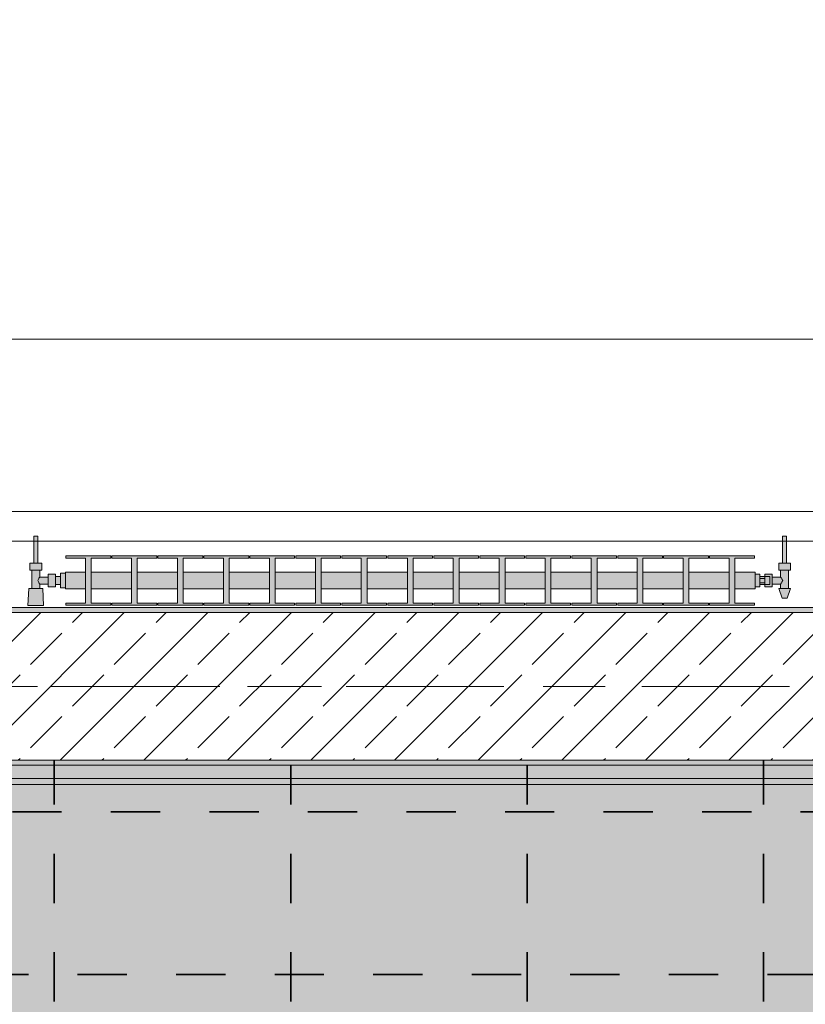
# Model space of a CAD drawing. Header units: metres. Extents: x -3.6 to 84.5, y -11 to 16.8.
# Tile 50 of 256: x 1.7 to 3.3, y 12.5 to 14.5. Entities that reach past the tile are written whole.
import ezdxf

# ---------------------------------------------------------------- set-up
doc = ezdxf.new("R2010")
doc.units = ezdxf.units.M
doc.header["$MEASUREMENT"] = 0
doc.linetypes.add('Achse', pattern=[0.2, 0.1, -0.05, 0, -0.05])
doc.linetypes.add('Strichlinie doppelt', pattern=[0.546806, 0.264583, -0.105833, 0.070556, -0.105833])
for name, color, linetype in [('154 - Bemaßung_ Beschriftung.Ausbau - Deckenspiegel', 7, 'Continuous'), ('451 - Universal.Achsen Raster', 7, 'Continuous'), ('604 - Struktur.Wand Aussen', 7, 'Continuous'), ('608 - Struktur.Träger', 7, 'Continuous'), ('801 - HKLSE.Heizung_ Klima_ Lüftung', 7, 'Continuous'), ('Neubau_651 - Abdeckung.Decke abgehängt_ bekleidet', 7, 'Continuous'), ('Neubau_653 - Abdeckung.TB Verkofferung', 7, 'Continuous')]:
    doc.layers.add(name, color=color, linetype=linetype)
doc.styles.add('ERSTELLTER_STIL_2', font='txt')
doc.dimstyles.new('ERSTELLTER_STIL__2', dxfattribs={"dimtxt": 0.1, "dimasz": 0.0532, "dimexe": 0.18, "dimexo": 0.0625, "dimgap": 0, "dimtad": 1, "dimtih": 1, "dimtoh": 1, "dimzin": 0, "dimdsep": 46, "dimtxsty": 'ERSTELLTER_STIL_2', "dimblk": 'ARROWHEAD_2', "dimblk1": 'ARROWHEAD_2', "dimblk2": 'ARROWHEAD_2', "dimcen": 0.09, "dimse1": 1, "dimse2": 1, "dimclrd": 7, "dimclre": 7, "dimclrt": 7, "dimazin": 0, "dimtfac": 1, "dimtdec": 4, "dimtmove": 0, "dimatfit": 3, "dimfxl": 1, "dimtolj": 1, "dimtzin": 0, "dimarcsym": 0})
pattern_1 = [(45, (0, 0), (-0.01767767, 0.01767767), [0, -0.025])]

# ---------------------------------------------------------------- blocks, each defined once
blk = doc.blocks.new('*D481')
at = {"layer": '154 - Bemaßung_ Beschriftung.Ausbau - Deckenspiegel', "color": 7, "linetype": 'Continuous', "lineweight": 5}
for p, q in [((1.3277, 14.6586), (1.2873, 14.5886)), ((1.3075, 14.5711), (1.3075, 14.6761)), ((1.8077, 14.6586), (1.7673, 14.5886)), ((1.7875, 14.5711), (1.7875, 14.6761)), ((1.3075, 14.6236), (1.7875, 14.6236))]:
    blk.add_line(p, q, dxfattribs=at)
at = {"layer": '154 - Bemaßung_ Beschriftung.Ausbau - Deckenspiegel', "color": 7, "lineweight": 5, "insert": (1.4716, 14.6436), "char_height": 0.1, "attachment_point": 7, "style": 'ERSTELLTER_STIL_2'}
blk.add_mtext('\\A1;{\\pql;\\fArial|b0|i0|c0|p38;48}', dxfattribs=at)
blk = doc.blocks.new('ARROWHEAD_2')
at = {"color": 0, "linetype": 'Continuous', "lineweight": 0}
for p, q in [((-0.378, -0.655), (0.378, 0.655)), ((0, 0), (-1, 0))]:
    blk.add_line(p, q, dxfattribs=at)
blk = doc.blocks.new('*D482')
at = {"layer": '154 - Bemaßung_ Beschriftung.Ausbau - Deckenspiegel', "color": 7, "linetype": 'Continuous', "lineweight": 5}
for p, q in [((1.8077, 14.6586), (1.7673, 14.5886)), ((1.7875, 14.5711), (1.7875, 14.6761)), ((2.2877, 14.6586), (2.2473, 14.5886)), ((2.2675, 14.5711), (2.2675, 14.6761)), ((1.7875, 14.6236), (2.2675, 14.6236))]:
    blk.add_line(p, q, dxfattribs=at)
at = {"layer": '154 - Bemaßung_ Beschriftung.Ausbau - Deckenspiegel', "color": 7, "lineweight": 5, "insert": (1.9516, 14.6436), "char_height": 0.1, "attachment_point": 7, "style": 'ERSTELLTER_STIL_2'}
blk.add_mtext('\\A1;{\\pql;\\fArial|b0|i0|c0|p38;48}', dxfattribs=at)
blk = doc.blocks.new('*D483')
at = {"layer": '154 - Bemaßung_ Beschriftung.Ausbau - Deckenspiegel', "color": 7, "linetype": 'Continuous', "lineweight": 5}
for p, q in [((2.2877, 14.6586), (2.2473, 14.5886)), ((2.2675, 14.5711), (2.2675, 14.6761)), ((2.7677, 14.6586), (2.7273, 14.5886)), ((2.7475, 14.5711), (2.7475, 14.6761)), ((2.2675, 14.6236), (2.7475, 14.6236))]:
    blk.add_line(p, q, dxfattribs=at)
at = {"layer": '154 - Bemaßung_ Beschriftung.Ausbau - Deckenspiegel', "color": 7, "lineweight": 5, "insert": (2.4316, 14.6436), "char_height": 0.1, "attachment_point": 7, "style": 'ERSTELLTER_STIL_2'}
blk.add_mtext('\\A1;{\\pql;\\fArial|b0|i0|c0|p38;48}', dxfattribs=at)
blk = doc.blocks.new('*D484')
at = {"layer": '154 - Bemaßung_ Beschriftung.Ausbau - Deckenspiegel', "color": 7, "linetype": 'Continuous', "lineweight": 5}
for p, q in [((2.7677, 14.6586), (2.7273, 14.5886)), ((2.7475, 14.5711), (2.7475, 14.6761)), ((3.2477, 14.6586), (3.2073, 14.5886)), ((3.2275, 14.5711), (3.2275, 14.6761)), ((2.7475, 14.6236), (3.2275, 14.6236))]:
    blk.add_line(p, q, dxfattribs=at)
at = {"layer": '154 - Bemaßung_ Beschriftung.Ausbau - Deckenspiegel', "color": 7, "lineweight": 5, "insert": (2.9116, 14.6436), "char_height": 0.1, "attachment_point": 7, "style": 'ERSTELLTER_STIL_2'}
blk.add_mtext('\\A1;{\\pql;\\fArial|b0|i0|c0|p38;48}', dxfattribs=at)
blk = doc.blocks.new('*D485')
at = {"layer": '154 - Bemaßung_ Beschriftung.Ausbau - Deckenspiegel', "color": 7, "linetype": 'Continuous', "lineweight": 5}
for p, q in [((3.2477, 14.6586), (3.2073, 14.5886)), ((3.2275, 14.5711), (3.2275, 14.6761)), ((3.7277, 14.6586), (3.6873, 14.5886)), ((3.7075, 14.5711), (3.7075, 14.6761)), ((3.2275, 14.6236), (3.7075, 14.6236))]:
    blk.add_line(p, q, dxfattribs=at)
at = {"layer": '154 - Bemaßung_ Beschriftung.Ausbau - Deckenspiegel', "color": 7, "lineweight": 5, "insert": (3.3916, 14.6436), "char_height": 0.1, "attachment_point": 7, "style": 'ERSTELLTER_STIL_2'}
blk.add_mtext('\\A1;{\\pql;\\fArial|b0|i0|c0|p38;48}', dxfattribs=at)

msp = doc.modelspace()

# ---------------------------------------------------------------- hatches: boundary and pattern name
at = {"layer": '608 - Struktur.Träger', "linetype": 'Continuous', "lineweight": 0, "true_color": 0x000000}
h = msp.add_hatch(dxfattribs=at)
h.set_pattern_fill('Beton__Stahlbeton_0001', color=18, style=0, pattern_type=2)
h.set_pattern_definition([(45, (0, 0), (-0.0848528, 0.0848528), []), (45, (-0.04243, 0.04243), (-0.0848528, 0.0848528), [0.09, -0.03])])
h.paths.add_polyline_path([(0.38, 13), (0.69, 13), (3.97, 13), (4.29, 13), (7.57, 13), (7.89, 13), (11.17, 13), (11.48, 13), (11.48, 13.3), (11.17, 13.3), (7.89, 13.3), (7.57, 13.3), (4.29, 13.3), (3.97, 13.3), (0.69, 13.3), (0.38, 13.3)])
h = msp.add_hatch(dxfattribs=at)
h.set_pattern_fill('Gips_0001', color=18, style=0, pattern_type=2)
h.set_pattern_definition(pattern_1)
h.paths.add_polyline_path([(0.69, 13.31), (0.69, 13.3), (3.97, 13.3), (3.97, 13.31)])
h = msp.add_hatch(dxfattribs=at)
h.set_pattern_fill('Gips_0001', color=18, style=0, pattern_type=2)
h.set_pattern_definition(pattern_1)
h.paths.add_polyline_path([(0.69, 13), (0.69, 12.99), (3.97, 12.99), (3.97, 13)])
at = {"layer": '801 - HKLSE.Heizung_ Klima_ Lüftung', "linetype": 'Continuous', "lineweight": 0, "true_color": 0x3a3a3a}
for points in [[(1.81, 13.3503), (1.81, 13.3797), (1.8, 13.3797), (1.8, 13.373), (1.79, 13.373), (1.79, 13.378), (1.775, 13.378), (1.775, 13.372), (1.758, 13.372), (1.758, 13.386), (1.762, 13.386), (1.762, 13.4), (1.754, 13.4), (1.754, 13.455), (1.746, 13.455), (1.746, 13.4), (1.738, 13.4), (1.738, 13.386), (1.742, 13.386), (1.742, 13.349), (1.736, 13.349), (1.734, 13.314), (1.766, 13.314), (1.764, 13.349), (1.758, 13.349), (1.758, 13.358), (1.775, 13.358), (1.775, 13.352), (1.79, 13.352), (1.79, 13.357), (1.8, 13.357), (1.8, 13.3503)], [(3.21, 13.352), (3.22, 13.352), (3.22, 13.357), (3.23, 13.357), (3.23, 13.352), (3.245, 13.352), (3.245, 13.358), (3.262, 13.358), (3.262, 13.349), (3.258, 13.349), (3.265, 13.329), (3.275, 13.329), (3.282, 13.349), (3.278, 13.349), (3.278, 13.386), (3.282, 13.386), (3.282, 13.4), (3.274, 13.4), (3.274, 13.455), (3.266, 13.455), (3.266, 13.4), (3.258, 13.4), (3.258, 13.386), (3.262, 13.386), (3.262, 13.372), (3.245, 13.372), (3.245, 13.378), (3.23, 13.378), (3.23, 13.373), (3.22, 13.373), (3.22, 13.378), (3.21, 13.378)], [(1.81, 13.3817), (1.81, 13.3483), (1.8508, 13.3483), (1.8508, 13.3192), (1.8112, 13.3192), (1.8112, 13.315), (1.9022, 13.315), (1.9022, 13.3192), (1.8625, 13.3192), (1.8625, 13.3483), (1.9442, 13.3483), (1.9442, 13.3192), (1.9045, 13.3192), (1.9045, 13.315), (1.9955, 13.315), (1.9955, 13.3192), (1.9558, 13.3192), (1.9558, 13.3483), (2.0375, 13.3483), (2.0375, 13.3192), (1.9978, 13.3192), (1.9978, 13.315), (2.0888, 13.315), (2.0888, 13.3192), (2.0492, 13.3192), (2.0492, 13.3483), (2.1308, 13.3483), (2.1308, 13.3192), (2.0912, 13.3192), (2.0912, 13.315), (2.1822, 13.315), (2.1822, 13.3192), (2.1425, 13.3192), (2.1425, 13.3483), (2.2242, 13.3483), (2.2242, 13.3192), (2.1845, 13.3192), (2.1845, 13.315), (2.2755, 13.315), (2.2755, 13.3192), (2.2358, 13.3192), (2.2358, 13.3483), (2.3175, 13.3483), (2.3175, 13.3192), (2.2778, 13.3192), (2.2778, 13.315), (2.3688, 13.315), (2.3688, 13.3192), (2.3292, 13.3192), (2.3292, 13.3483), (2.4108, 13.3483), (2.4108, 13.3192), (2.3712, 13.3192), (2.3712, 13.315), (2.4622, 13.315), (2.4622, 13.3192), (2.4225, 13.3192), (2.4225, 13.3483), (2.5042, 13.3483), (2.5042, 13.3192), (2.4645, 13.3192), (2.4645, 13.315), (2.5555, 13.315), (2.5555, 13.3192), (2.5158, 13.3192), (2.5158, 13.3483), (2.5975, 13.3483), (2.5975, 13.3192), (2.5578, 13.3192), (2.5578, 13.315), (2.6488, 13.315), (2.6488, 13.3192), (2.6092, 13.3192), (2.6092, 13.3483), (2.6908, 13.3483), (2.6908, 13.3192), (2.6512, 13.3192), (2.6512, 13.315), (2.7422, 13.315), (2.7422, 13.3192), (2.7025, 13.3192), (2.7025, 13.3483), (2.7842, 13.3483), (2.7842, 13.3192), (2.7445, 13.3192), (2.7445, 13.315), (2.8355, 13.315), (2.8355, 13.3192), (2.7958, 13.3192), (2.7958, 13.3483), (2.8775, 13.3483), (2.8775, 13.3192), (2.8378, 13.3192), (2.8378, 13.315), (2.9288, 13.315), (2.9288, 13.3192), (2.8892, 13.3192), (2.8892, 13.3483), (2.9708, 13.3483), (2.9708, 13.3192), (2.9312, 13.3192), (2.9312, 13.315), (3.0222, 13.315), (3.0222, 13.3192), (2.9825, 13.3192), (2.9825, 13.3483), (3.0642, 13.3483), (3.0642, 13.3192), (3.0245, 13.3192), (3.0245, 13.315), (3.1155, 13.315), (3.1155, 13.3192), (3.0758, 13.3192), (3.0758, 13.3483), (3.1575, 13.3483), (3.1575, 13.3192), (3.1178, 13.3192), (3.1178, 13.315), (3.2088, 13.315), (3.2088, 13.3192), (3.1692, 13.3192), (3.1692, 13.3483), (3.21, 13.3483), (3.21, 13.3817), (3.1692, 13.3817), (3.1692, 13.4108), (3.2088, 13.4108), (3.2088, 13.415), (3.1178, 13.415), (3.1178, 13.4108), (3.1575, 13.4108), (3.1575, 13.3817), (3.0758, 13.3817), (3.0758, 13.4108), (3.1155, 13.4108), (3.1155, 13.415), (3.0245, 13.415), (3.0245, 13.4108), (3.0642, 13.4108), (3.0642, 13.3817), (2.9825, 13.3817), (2.9825, 13.4108), (3.0222, 13.4108), (3.0222, 13.415), (2.9312, 13.415), (2.9312, 13.4108), (2.9708, 13.4108), (2.9708, 13.3817), (2.8892, 13.3817), (2.8892, 13.4108), (2.9288, 13.4108), (2.9288, 13.415), (2.8378, 13.415), (2.8378, 13.4108), (2.8775, 13.4108), (2.8775, 13.3817), (2.7958, 13.3817), (2.7958, 13.4108), (2.8355, 13.4108), (2.8355, 13.415), (2.7445, 13.415), (2.7445, 13.4108), (2.7842, 13.4108), (2.7842, 13.3817), (2.7025, 13.3817), (2.7025, 13.4108), (2.7422, 13.4108), (2.7422, 13.415), (2.6512, 13.415), (2.6512, 13.4108), (2.6908, 13.4108), (2.6908, 13.3817), (2.6092, 13.3817), (2.6092, 13.4108), (2.6488, 13.4108), (2.6488, 13.415), (2.5578, 13.415), (2.5578, 13.4108), (2.5975, 13.4108), (2.5975, 13.3817), (2.5158, 13.3817), (2.5158, 13.4108), (2.5555, 13.4108), (2.5555, 13.415), (2.4645, 13.415), (2.4645, 13.4108), (2.5042, 13.4108), (2.5042, 13.3817), (2.4225, 13.3817), (2.4225, 13.4108), (2.4622, 13.4108), (2.4622, 13.415), (2.3712, 13.415), (2.3712, 13.4108), (2.4108, 13.4108), (2.4108, 13.3817), (2.3292, 13.3817), (2.3292, 13.4108), (2.3688, 13.4108), (2.3688, 13.415), (2.2778, 13.415), (2.2778, 13.4108), (2.3175, 13.4108), (2.3175, 13.3817), (2.2358, 13.3817), (2.2358, 13.4108), (2.2755, 13.4108), (2.2755, 13.415), (2.1845, 13.415), (2.1845, 13.4108), (2.2242, 13.4108), (2.2242, 13.3817), (2.1425, 13.3817), (2.1425, 13.4108), (2.1822, 13.4108), (2.1822, 13.415), (2.0912, 13.415), (2.0912, 13.4108), (2.1308, 13.4108), (2.1308, 13.3817), (2.0492, 13.3817), (2.0492, 13.4108), (2.0888, 13.4108), (2.0888, 13.415), (1.9978, 13.415), (1.9978, 13.4108), (2.0375, 13.4108), (2.0375, 13.3817), (1.9558, 13.3817), (1.9558, 13.4108), (1.9955, 13.4108), (1.9955, 13.415), (1.9045, 13.415), (1.9045, 13.4108), (1.9442, 13.4108), (1.9442, 13.3817), (1.8625, 13.3817), (1.8625, 13.4108), (1.9022, 13.4108), (1.9022, 13.415), (1.8112, 13.415), (1.8112, 13.4108), (1.8508, 13.4108), (1.8508, 13.3817)]]:
    msp.add_hatch(color=250, dxfattribs=at).paths.add_polyline_path(points)
at = {"layer": 'Neubau_651 - Abdeckung.Decke abgehängt_ bekleidet', "linetype": 'Continuous', "lineweight": 13, "true_color": 0xffbfbf}
h = msp.add_hatch(dxfattribs=at)
h.set_pattern_fill('sechseckig_0001', color=254, style=0, pattern_type=2)
h.set_pattern_definition([(90, (0, 0), (-0.1299038, 0), [0.075, -0.15]), (90, (-0.06495, 0.1125), (-0.1299038, 0), [0.075, -0.15]), (150, (5e-18, 0.075), (0.0649519, 0.1125), [0.075, -0.15]), (150, (-0.1299, 0.075), (0.0649519, 0.1125), [0.075, -0.15]), (210, (0, 0), (-0.0649519, 0.1125), [0.075, -0.15]), (210, (-0.1299, 8e-18), (-0.0649519, 0.1125), [0.075, -0.15])])
h.paths.add_polyline_path([(0.7025, 12.69), (0.235, 12.69), (0.235, 8.51), (7.66, 8.51), (7.66, 12.99), (0.7025, 12.99)])
h.paths.add_polyline_path([(0.7475, 9.15), (0.7475, 12.45), (7.1475, 12.45), (7.1475, 9.15)], flags=0)
at = {"layer": 'Neubau_653 - Abdeckung.TB Verkofferung', "linetype": 'Continuous', "lineweight": 0, "true_color": 0x000000}
h = msp.add_hatch(dxfattribs=at)
h.set_pattern_fill('Gips_0001', color=18, style=0, pattern_type=2)
h.set_pattern_definition(pattern_1)
h.paths.add_polyline_path([(0.7025, 12.9505), (7.55, 12.9505), (7.55, 12.963), (0.7025, 12.963)])

# ---------------------------------------------------------------- linework, layer by layer
at = {"layer": '451 - Universal.Achsen Raster', "color": 160, "linetype": 'Strichlinie doppelt', "lineweight": 9, "true_color": 0x3232ff}
msp.add_line((64.935, 13.15), (-3.175, 13.15), dxfattribs=at)
at = {"layer": '604 - Struktur.Wand Aussen', "color": 7, "linetype": 'Continuous', "lineweight": 13}
for p, q in [((3.52, 13.855), (1.12, 13.855)), ((1.12, 13.445), (3.52, 13.445))]:
    msp.add_line(p, q, dxfattribs=at)
at = {"layer": '608 - Struktur.Träger', "color": 7, "linetype": 'Continuous', "lineweight": 13}
for p, q in [((0.38, 13.31), (11.48, 13.31)), ((3.97, 13.3), (0.69, 13.3)), ((0.38, 12.99), (11.48, 12.99))]:
    msp.add_line(p, q, dxfattribs=at)
at = {"layer": '608 - Struktur.Träger', "color": 7, "linetype": 'Continuous', "lineweight": 5}
for p, q in [((3.97, 13.31), (0.69, 13.31)), ((3.97, 12.99), (0.69, 12.99))]:
    msp.add_line(p, q, dxfattribs=at)
at = {"layer": '608 - Struktur.Träger', "color": 7, "linetype": 'Achse', "lineweight": 9}
msp.add_line((0.38, 13.15), (11.48, 13.15), dxfattribs=at)
at = {"layer": '608 - Struktur.Träger', "color": 7, "linetype": 'Continuous', "lineweight": 13, "flags": 128}
msp.add_lwpolyline([(11.48, 13), (11.17, 13), (7.89, 13), (7.57, 13), (4.29, 13), (3.97, 13), (0.69, 13), (0.38, 13)], dxfattribs=at)
at = {"layer": '801 - HKLSE.Heizung_ Klima_ Lüftung', "color": 7, "linetype": 'Continuous', "lineweight": 5, "true_color": 0xebebeb}
for p, q in [((1.7472, 13.455), (1.746, 13.455)), ((1.746, 13.455), (1.746, 13.4)), ((1.75, 13.455), (1.7472, 13.455)), ((1.7528, 13.455), (1.75, 13.455)), ((1.754, 13.455), (1.7528, 13.455)), ((1.754, 13.455), (1.754, 13.4)), ((3.266, 13.455), (3.2672, 13.455)), ((3.266, 13.455), (3.266, 13.4)), ((3.2672, 13.455), (3.27, 13.455)), ((3.27, 13.455), (3.2728, 13.455)), ((3.2728, 13.455), (3.274, 13.455)), ((3.274, 13.455), (3.274, 13.4)), ((1.744, 13.4), (1.738, 13.4)), ((1.738, 13.4), (1.738, 13.386)), ((1.756, 13.4), (1.744, 13.4)), ((1.7472, 13.4), (1.746, 13.4)), ((1.75, 13.4), (1.7472, 13.4)), ((1.7528, 13.4), (1.75, 13.4)), ((1.754, 13.4), (1.7528, 13.4)), ((1.762, 13.4), (1.756, 13.4)), ((1.762, 13.4), (1.762, 13.386)), ((1.8112, 13.415), (1.8112, 13.4108)), ((1.9022, 13.415), (1.8112, 13.415)), ((1.8112, 13.415), (1.8112, 13.4108)), ((1.8112, 13.4108), (1.8508, 13.4108)), ((1.8508, 13.4108), (1.8508, 13.3192)), ((1.8625, 13.3192), (1.8625, 13.4108)), ((1.8625, 13.4108), (1.9022, 13.4108)), ((1.9022, 13.4108), (1.9022, 13.415)), ((1.9045, 13.415), (1.9045, 13.4108)), ((1.9955, 13.415), (1.9045, 13.415)), ((1.9045, 13.415), (1.9045, 13.4108)), ((1.9045, 13.4108), (1.9442, 13.4108)), ((1.9442, 13.4108), (1.9442, 13.3192)), ((1.9558, 13.3192), (1.9558, 13.4108)), ((1.9558, 13.4108), (1.9955, 13.4108)), ((1.9955, 13.4108), (1.9955, 13.415)), ((1.9955, 13.4108), (1.9955, 13.415)), ((2.0888, 13.415), (1.9978, 13.415)), ((1.9978, 13.415), (1.9978, 13.4108)), ((1.9978, 13.4108), (2.0375, 13.4108)), ((2.0375, 13.4108), (2.0375, 13.3192)), ((2.0492, 13.3192), (2.0492, 13.4108)), ((2.0492, 13.4108), (2.0888, 13.4108)), ((2.0888, 13.4108), (2.0888, 13.415)), ((2.0888, 13.4108), (2.0888, 13.415)), ((2.1822, 13.415), (2.0912, 13.415)), ((2.0912, 13.415), (2.0912, 13.4108)), ((2.0912, 13.4108), (2.1308, 13.4108)), ((2.1308, 13.4108), (2.1308, 13.3192)), ((2.1425, 13.3192), (2.1425, 13.4108)), ((2.1425, 13.4108), (2.1822, 13.4108)), ((2.1822, 13.4108), (2.1822, 13.415)), ((2.1845, 13.415), (2.1845, 13.4108)), ((2.2755, 13.415), (2.1845, 13.415)), ((2.1845, 13.415), (2.1845, 13.4108)), ((2.1845, 13.4108), (2.2242, 13.4108)), ((2.2242, 13.4108), (2.2242, 13.3192)), ((2.2358, 13.3192), (2.2358, 13.4108)), ((2.2358, 13.4108), (2.2755, 13.4108)), ((2.2755, 13.4108), (2.2755, 13.415)), ((2.2755, 13.4108), (2.2755, 13.415)), ((2.3688, 13.415), (2.2778, 13.415)), ((2.2778, 13.415), (2.2778, 13.4108)), ((2.2778, 13.4108), (2.3175, 13.4108)), ((2.3175, 13.4108), (2.3175, 13.3192)), ((2.3292, 13.3192), (2.3292, 13.4108)), ((2.3292, 13.4108), (2.3688, 13.4108)), ((2.3688, 13.4108), (2.3688, 13.415)), ((2.3712, 13.415), (2.3712, 13.4108)), ((2.4622, 13.415), (2.3712, 13.415)), ((2.3712, 13.415), (2.3712, 13.4108)), ((2.3712, 13.4108), (2.4108, 13.4108)), ((2.4108, 13.4108), (2.4108, 13.3192)), ((2.4225, 13.3192), (2.4225, 13.4108)), ((2.4225, 13.4108), (2.4622, 13.4108)), ((2.4622, 13.4108), (2.4622, 13.415)), ((2.5555, 13.415), (2.4645, 13.415)), ((2.4645, 13.415), (2.4645, 13.4108)), ((2.4645, 13.4108), (2.5042, 13.4108)), ((2.5042, 13.4108), (2.5042, 13.3192)), ((2.5158, 13.3192), (2.5158, 13.4108)), ((2.5158, 13.4108), (2.5555, 13.4108)), ((2.5555, 13.4108), (2.5555, 13.415)), ((2.5555, 13.4108), (2.5555, 13.415)), ((2.6488, 13.415), (2.5578, 13.415)), ((2.5578, 13.415), (2.5578, 13.4108)), ((2.5578, 13.4108), (2.5975, 13.4108)), ((2.5975, 13.4108), (2.5975, 13.3192)), ((2.6092, 13.3192), (2.6092, 13.4108)), ((2.6092, 13.4108), (2.6488, 13.4108)), ((2.6488, 13.4108), (2.6488, 13.415)), ((2.6488, 13.4108), (2.6488, 13.415)), ((2.6512, 13.415), (2.6512, 13.4108)), ((2.7422, 13.415), (2.6512, 13.415)), ((2.6512, 13.415), (2.6512, 13.4108)), ((2.6512, 13.4108), (2.6908, 13.4108)), ((2.6908, 13.4108), (2.6908, 13.3192)), ((2.7025, 13.3192), (2.7025, 13.4108)), ((2.7025, 13.4108), (2.7422, 13.4108)), ((2.7422, 13.4108), (2.7422, 13.415)), ((2.8355, 13.415), (2.7445, 13.415)), ((2.7445, 13.415), (2.7445, 13.4108)), ((2.7445, 13.4108), (2.7842, 13.4108)), ((2.7842, 13.4108), (2.7842, 13.3192)), ((2.7958, 13.3192), (2.7958, 13.4108)), ((2.7958, 13.4108), (2.8355, 13.4108)), ((2.8355, 13.4108), (2.8355, 13.415)), ((2.9288, 13.415), (2.8378, 13.415)), ((2.8378, 13.415), (2.8378, 13.4108)), ((2.8378, 13.4108), (2.8775, 13.4108)), ((2.8775, 13.4108), (2.8775, 13.3192)), ((2.8892, 13.3192), (2.8892, 13.4108)), ((2.8892, 13.4108), (2.9288, 13.4108)), ((2.9288, 13.4108), (2.9288, 13.415)), ((2.9288, 13.4108), (2.9288, 13.415)), ((2.9312, 13.415), (2.9312, 13.4108)), ((3.0222, 13.415), (2.9312, 13.415)), ((2.9312, 13.415), (2.9312, 13.4108)), ((2.9312, 13.4108), (2.9708, 13.4108)), ((2.9708, 13.4108), (2.9708, 13.3192)), ((2.9825, 13.3192), (2.9825, 13.4108)), ((2.9825, 13.4108), (3.0222, 13.4108)), ((3.0222, 13.4108), (3.0222, 13.415)), ((3.0245, 13.415), (3.0245, 13.4108)), ((3.1155, 13.415), (3.0245, 13.415)), ((3.0245, 13.415), (3.0245, 13.4108)), ((3.0245, 13.4108), (3.0642, 13.4108)), ((3.0642, 13.4108), (3.0642, 13.3192)), ((3.0758, 13.3192), (3.0758, 13.4108)), ((3.0758, 13.4108), (3.1155, 13.4108)), ((3.1155, 13.4108), (3.1155, 13.415)), ((3.1155, 13.4108), (3.1155, 13.415)), ((3.1178, 13.415), (3.1178, 13.4108)), ((3.2088, 13.415), (3.1178, 13.415)), ((3.1178, 13.415), (3.1178, 13.4108)), ((3.1178, 13.4108), (3.1575, 13.4108)), ((3.1575, 13.4108), (3.1575, 13.3192)), ((3.1692, 13.3192), (3.1692, 13.4108)), ((3.1692, 13.4108), (3.2088, 13.4108)), ((3.2088, 13.4108), (3.2088, 13.415)), ((3.258, 13.4), (3.264, 13.4)), ((3.258, 13.4), (3.258, 13.386)), ((3.264, 13.4), (3.276, 13.4)), ((3.266, 13.4), (3.2672, 13.4)), ((3.2672, 13.4), (3.27, 13.4)), ((3.27, 13.4), (3.2728, 13.4)), ((3.2728, 13.4), (3.274, 13.4)), ((3.276, 13.4), (3.282, 13.4)), ((3.282, 13.4), (3.282, 13.386)), ((1.744, 13.386), (1.738, 13.386)), ((1.742, 13.386), (1.742, 13.349)), ((1.756, 13.386), (1.744, 13.386)), ((1.762, 13.386), (1.756, 13.386)), ((1.758, 13.386), (1.758, 13.372)), ((1.775, 13.378), (1.775, 13.3715)), ((1.775, 13.378), (1.79, 13.378)), ((1.79, 13.378), (1.79, 13.3715)), ((1.8, 13.3797), (1.8, 13.365)), ((1.8, 13.3797), (1.81, 13.3797)), ((1.8, 13.3797), (1.8, 13.365)), ((1.8, 13.3797), (1.81, 13.3797)), ((1.81, 13.3817), (1.81, 13.3768)), ((1.81, 13.3817), (1.8508, 13.3817)), ((1.8625, 13.3817), (1.9442, 13.3817)), ((1.9558, 13.3817), (2.0375, 13.3817)), ((2.0492, 13.3817), (2.1308, 13.3817)), ((2.1425, 13.3817), (2.2242, 13.3817)), ((2.2358, 13.3817), (2.3175, 13.3817)), ((2.3292, 13.3817), (2.4108, 13.3817)), ((2.4225, 13.3817), (2.5042, 13.3817)), ((2.5158, 13.3817), (2.5975, 13.3817)), ((2.6092, 13.3817), (2.6908, 13.3817)), ((2.7025, 13.3817), (2.7842, 13.3817)), ((2.7958, 13.3817), (2.8775, 13.3817)), ((2.8892, 13.3817), (2.9708, 13.3817)), ((2.9825, 13.3817), (3.0642, 13.3817)), ((3.0758, 13.3817), (3.1575, 13.3817)), ((3.1692, 13.3817), (3.21, 13.3817)), ((3.21, 13.3817), (3.21, 13.3768)), ((3.21, 13.378), (3.22, 13.378)), ((3.22, 13.378), (3.22, 13.365)), ((3.23, 13.373), (3.23, 13.378)), ((3.23, 13.378), (3.23, 13.3715)), ((3.245, 13.378), (3.23, 13.378)), ((3.245, 13.378), (3.245, 13.3715)), ((3.258, 13.386), (3.264, 13.386)), ((3.262, 13.386), (3.262, 13.372)), ((3.264, 13.386), (3.276, 13.386)), ((3.276, 13.386), (3.282, 13.386)), ((3.278, 13.386), (3.278, 13.349)), ((1.7553, 13.3679), (1.7539, 13.365)), ((1.7539, 13.365), (1.7553, 13.3621)), ((1.7563, 13.3699), (1.7558, 13.3689)), ((1.7558, 13.3611), (1.7563, 13.3601)), ((1.758, 13.372), (1.7563, 13.3699)), ((1.7563, 13.3601), (1.758, 13.358)), ((1.758, 13.372), (1.775, 13.372)), ((1.758, 13.358), (1.758, 13.349)), ((1.758, 13.358), (1.775, 13.358)), ((1.775, 13.3715), (1.775, 13.3585)), ((1.775, 13.3585), (1.775, 13.352)), ((1.79, 13.373), (1.8, 13.373)), ((1.79, 13.3715), (1.79, 13.3585)), ((1.79, 13.3585), (1.79, 13.352)), ((1.8, 13.373), (1.8, 13.3707)), ((1.8, 13.3707), (1.8, 13.365)), ((1.8, 13.365), (1.8, 13.3503)), ((1.8, 13.365), (1.8, 13.3503)), ((1.8, 13.365), (1.8, 13.3593)), ((1.8, 13.3593), (1.8, 13.357)), ((1.81, 13.3768), (1.81, 13.365)), ((1.81, 13.365), (1.81, 13.3532)), ((3.21, 13.3768), (3.21, 13.365)), ((3.21, 13.365), (3.21, 13.3532)), ((3.23, 13.373), (3.22, 13.373)), ((3.22, 13.3693), (3.23, 13.3693)), ((3.22, 13.365), (3.22, 13.352)), ((3.22, 13.3607), (3.23, 13.3607)), ((3.23, 13.373), (3.23, 13.3707)), ((3.23, 13.373), (3.24, 13.373)), ((3.23, 13.373), (3.23, 13.3707)), ((3.23, 13.3715), (3.23, 13.3693)), ((3.23, 13.3707), (3.23, 13.365)), ((3.23, 13.3707), (3.23, 13.3693)), ((3.23, 13.3693), (3.23, 13.365)), ((3.23, 13.365), (3.23, 13.3607)), ((3.23, 13.365), (3.23, 13.3593)), ((3.23, 13.3607), (3.23, 13.3585)), ((3.23, 13.3607), (3.23, 13.3593)), ((3.23, 13.3593), (3.23, 13.357)), ((3.23, 13.3593), (3.23, 13.357)), ((3.23, 13.3585), (3.23, 13.352)), ((3.24, 13.373), (3.24, 13.3707)), ((3.24, 13.3707), (3.24, 13.365)), ((3.24, 13.365), (3.24, 13.3593)), ((3.24, 13.3593), (3.24, 13.357)), ((3.262, 13.372), (3.245, 13.372)), ((3.245, 13.3715), (3.245, 13.3585)), ((3.245, 13.3585), (3.245, 13.352)), ((3.262, 13.358), (3.245, 13.358)), ((3.262, 13.372), (3.2637, 13.3699)), ((3.2637, 13.3601), (3.262, 13.358)), ((3.262, 13.358), (3.262, 13.349)), ((3.2637, 13.3699), (3.2642, 13.3689)), ((3.2642, 13.3611), (3.2637, 13.3601)), ((3.2647, 13.3679), (3.2661, 13.365)), ((3.2661, 13.365), (3.2647, 13.3621)), ((1.736, 13.349), (1.734, 13.314)), ((1.7401, 13.349), (1.736, 13.349)), ((1.75, 13.349), (1.7401, 13.349)), ((1.7599, 13.349), (1.75, 13.349)), ((1.764, 13.349), (1.7599, 13.349)), ((1.764, 13.349), (1.766, 13.314)), ((1.775, 13.352), (1.79, 13.352)), ((1.79, 13.357), (1.8, 13.357)), ((1.8, 13.3503), (1.81, 13.3503)), ((1.8, 13.3503), (1.81, 13.3503)), ((1.8, 13.3503), (1.81, 13.3503)), ((1.8, 13.3503), (1.81, 13.3503)), ((1.81, 13.3532), (1.81, 13.3483)), ((1.81, 13.3483), (1.8508, 13.3483)), ((1.8625, 13.3483), (1.9442, 13.3483)), ((1.9558, 13.3483), (2.0375, 13.3483)), ((2.0492, 13.3483), (2.1308, 13.3483)), ((2.1425, 13.3483), (2.2242, 13.3483)), ((2.2358, 13.3483), (2.3175, 13.3483)), ((2.3292, 13.3483), (2.4108, 13.3483)), ((2.4225, 13.3483), (2.5042, 13.3483)), ((2.5158, 13.3483), (2.5975, 13.3483)), ((2.6092, 13.3483), (2.6908, 13.3483)), ((2.7025, 13.3483), (2.7842, 13.3483)), ((2.7958, 13.3483), (2.8775, 13.3483)), ((2.8892, 13.3483), (2.9708, 13.3483)), ((2.9825, 13.3483), (3.0642, 13.3483)), ((3.0758, 13.3483), (3.1575, 13.3483)), ((3.1692, 13.3483), (3.21, 13.3483)), ((3.21, 13.3532), (3.21, 13.3483)), ((3.21, 13.352), (3.22, 13.352)), ((3.21, 13.352), (3.22, 13.352)), ((3.21, 13.352), (3.22, 13.352)), ((3.21, 13.352), (3.22, 13.352)), ((3.23, 13.357), (3.22, 13.357)), ((3.23, 13.357), (3.24, 13.357)), ((3.23, 13.352), (3.23, 13.357)), ((3.245, 13.352), (3.23, 13.352)), ((3.258, 13.349), (3.2615, 13.349)), ((3.258, 13.349), (3.265, 13.329)), ((3.2615, 13.349), (3.27, 13.349)), ((3.27, 13.349), (3.2785, 13.349)), ((3.282, 13.349), (3.275, 13.329)), ((3.2785, 13.349), (3.282, 13.349)), ((1.8112, 13.3192), (1.8112, 13.315)), ((1.8508, 13.3192), (1.8112, 13.3192)), ((1.8112, 13.3192), (1.8112, 13.315)), ((1.9022, 13.3192), (1.8625, 13.3192)), ((1.9022, 13.315), (1.9022, 13.3192)), ((1.9045, 13.3192), (1.9045, 13.315)), ((1.9442, 13.3192), (1.9045, 13.3192)), ((1.9045, 13.3192), (1.9045, 13.315)), ((1.9955, 13.3192), (1.9558, 13.3192)), ((1.9955, 13.315), (1.9955, 13.3192)), ((1.9955, 13.315), (1.9955, 13.3192)), ((2.0375, 13.3192), (1.9978, 13.3192)), ((1.9978, 13.3192), (1.9978, 13.315)), ((2.0888, 13.3192), (2.0492, 13.3192)), ((2.0888, 13.315), (2.0888, 13.3192)), ((2.0888, 13.315), (2.0888, 13.3192)), ((2.1308, 13.3192), (2.0912, 13.3192)), ((2.0912, 13.3192), (2.0912, 13.315)), ((2.1822, 13.3192), (2.1425, 13.3192)), ((2.1822, 13.315), (2.1822, 13.3192)), ((2.1845, 13.3192), (2.1845, 13.315)), ((2.2242, 13.3192), (2.1845, 13.3192)), ((2.1845, 13.3192), (2.1845, 13.315)), ((2.2755, 13.3192), (2.2358, 13.3192)), ((2.2755, 13.315), (2.2755, 13.3192)), ((2.2755, 13.315), (2.2755, 13.3192)), ((2.3175, 13.3192), (2.2778, 13.3192)), ((2.2778, 13.3192), (2.2778, 13.315)), ((2.3688, 13.3192), (2.3292, 13.3192)), ((2.3688, 13.315), (2.3688, 13.3192)), ((2.3712, 13.3192), (2.3712, 13.315)), ((2.4108, 13.3192), (2.3712, 13.3192)), ((2.3712, 13.3192), (2.3712, 13.315)), ((2.4622, 13.3192), (2.4225, 13.3192)), ((2.4622, 13.315), (2.4622, 13.3192)), ((2.5042, 13.3192), (2.4645, 13.3192)), ((2.4645, 13.3192), (2.4645, 13.315)), ((2.5555, 13.3192), (2.5158, 13.3192)), ((2.5555, 13.315), (2.5555, 13.3192)), ((2.5555, 13.315), (2.5555, 13.3192)), ((2.5975, 13.3192), (2.5578, 13.3192)), ((2.5578, 13.3192), (2.5578, 13.315)), ((2.6488, 13.3192), (2.6092, 13.3192)), ((2.6488, 13.315), (2.6488, 13.3192)), ((2.6488, 13.315), (2.6488, 13.3192)), ((2.6512, 13.3192), (2.6512, 13.315)), ((2.6908, 13.3192), (2.6512, 13.3192)), ((2.6512, 13.3192), (2.6512, 13.315)), ((2.7422, 13.3192), (2.7025, 13.3192)), ((2.7422, 13.315), (2.7422, 13.3192)), ((2.7842, 13.3192), (2.7445, 13.3192)), ((2.7445, 13.3192), (2.7445, 13.315)), ((2.8355, 13.3192), (2.7958, 13.3192)), ((2.8355, 13.315), (2.8355, 13.3192)), ((2.8775, 13.3192), (2.8378, 13.3192)), ((2.8378, 13.3192), (2.8378, 13.315)), ((2.9288, 13.3192), (2.8892, 13.3192)), ((2.9288, 13.315), (2.9288, 13.3192)), ((2.9288, 13.315), (2.9288, 13.3192)), ((2.9312, 13.3192), (2.9312, 13.315)), ((2.9708, 13.3192), (2.9312, 13.3192)), ((2.9312, 13.3192), (2.9312, 13.315)), ((3.0222, 13.3192), (2.9825, 13.3192)), ((3.0222, 13.315), (3.0222, 13.3192)), ((3.0245, 13.3192), (3.0245, 13.315)), ((3.0642, 13.3192), (3.0245, 13.3192)), ((3.0245, 13.3192), (3.0245, 13.315)), ((3.1155, 13.3192), (3.0758, 13.3192)), ((3.1155, 13.315), (3.1155, 13.3192)), ((3.1155, 13.315), (3.1155, 13.3192)), ((3.1178, 13.3192), (3.1178, 13.315)), ((3.1575, 13.3192), (3.1178, 13.3192)), ((3.1178, 13.3192), (3.1178, 13.315)), ((3.2088, 13.3192), (3.1692, 13.3192)), ((3.2088, 13.315), (3.2088, 13.3192)), ((3.265, 13.329), (3.2665, 13.329)), ((3.2665, 13.329), (3.27, 13.329)), ((3.27, 13.329), (3.2735, 13.329)), ((3.2735, 13.329), (3.275, 13.329)), ((1.7387, 13.314), (1.734, 13.314)), ((1.734, 13.314), (1.7387, 13.314)), ((1.75, 13.314), (1.7387, 13.314)), ((1.7387, 13.314), (1.75, 13.314)), ((1.7613, 13.314), (1.75, 13.314)), ((1.75, 13.314), (1.7613, 13.314)), ((1.7613, 13.314), (1.766, 13.314)), ((1.766, 13.314), (1.7613, 13.314)), ((1.8112, 13.315), (1.9022, 13.315)), ((1.8112, 13.315), (1.9022, 13.315)), ((1.9045, 13.315), (1.9955, 13.315)), ((1.9045, 13.315), (1.9955, 13.315)), ((1.9978, 13.315), (2.0888, 13.315)), ((1.9978, 13.315), (2.0888, 13.315)), ((2.0912, 13.315), (2.1822, 13.315)), ((2.0912, 13.315), (2.1822, 13.315)), ((2.1845, 13.315), (2.2755, 13.315)), ((2.1845, 13.315), (2.2755, 13.315)), ((2.2778, 13.315), (2.3688, 13.315)), ((2.2778, 13.315), (2.3688, 13.315)), ((2.3712, 13.315), (2.4622, 13.315)), ((2.3712, 13.315), (2.4622, 13.315)), ((2.4645, 13.315), (2.5555, 13.315)), ((2.4645, 13.315), (2.5555, 13.315)), ((2.5578, 13.315), (2.6488, 13.315)), ((2.5578, 13.315), (2.6488, 13.315)), ((2.6512, 13.315), (2.7422, 13.315)), ((2.6512, 13.315), (2.7422, 13.315)), ((2.7445, 13.315), (2.8355, 13.315)), ((2.7445, 13.315), (2.8355, 13.315)), ((2.8378, 13.315), (2.9288, 13.315)), ((2.8378, 13.315), (2.9288, 13.315)), ((2.9312, 13.315), (3.0222, 13.315)), ((2.9312, 13.315), (3.0222, 13.315)), ((3.0245, 13.315), (3.1155, 13.315)), ((3.0245, 13.315), (3.1155, 13.315)), ((3.1178, 13.315), (3.2088, 13.315)), ((3.1178, 13.315), (3.2088, 13.315))]:
    msp.add_line(p, q, dxfattribs=at)
at = {"layer": 'Neubau_651 - Abdeckung.Decke abgehängt_ bekleidet', "color": 1, "linetype": 'Achse', "lineweight": 35}
for p, q in [((1.7875, 8.51), (1.7875, 13)), ((3.2275, 8.51), (3.2275, 13)), ((2.2675, 8.51), (2.2675, 12.99)), ((2.7475, 8.51), (2.7475, 12.99)), ((0.7025, 12.895), (7.66, 12.895)), ((0.235, 12.565), (7.66, 12.565))]:
    msp.add_line(p, q, dxfattribs=at)
at = {"layer": 'Neubau_651 - Abdeckung.Decke abgehängt_ bekleidet', "color": 1, "linetype": 'Continuous', "lineweight": 13, "flags": 128}
msp.add_lwpolyline([(0.7025, 12.69), (0.235, 12.69), (0.235, 8.51), (7.66, 8.51), (7.66, 12.99), (0.7025, 12.99)], close=True, dxfattribs=at)
at = {"layer": 'Neubau_653 - Abdeckung.TB Verkofferung', "color": 1, "linetype": 'Continuous', "lineweight": 9}
for p, q in [((0.7025, 13.505), (7.55, 13.505)), ((0.7025, 12.9505), (7.55, 12.9505))]:
    msp.add_line(p, q, dxfattribs=at)
at = {"layer": 'Neubau_653 - Abdeckung.TB Verkofferung', "color": 1, "linetype": 'Continuous', "lineweight": 5}
for p, q in [((7.55, 12.99), (0.7025, 12.99)), ((7.55, 12.963), (0.7025, 12.963)), ((7.55, 12.9505), (0.7025, 12.9505))]:
    msp.add_line(p, q, dxfattribs=at)

# ---------------------------------------------------------------- dimensions: what is measured, and where the dimension line sits
at = {"layer": '154 - Bemaßung_ Beschriftung.Ausbau - Deckenspiegel', "color": 7, "linetype": 'Continuous', "lineweight": 5}
for base, p1, p2, picture, middle in [((1.7875, 14.6236), (1.3075, 12.6184), (1.7875, 12.6578), '*D481', (1.5478, 14.6936)), ((2.2675, 14.6236), (1.7875, 12.6578), (2.2675, 12.6578), '*D482', (2.0278, 14.6936)), ((2.7475, 14.6236), (2.2675, 12.6578), (2.7475, 12.6227), '*D483', (2.5078, 14.6936)), ((3.2275, 14.6236), (2.7475, 12.6227), (3.2275, 12.6315), '*D484', (2.9878, 14.6936)), ((3.7075, 14.6236), (3.2275, 12.6315), (3.7075, 12.1052), '*D485', (3.4678, 14.6936))]:
    dim = msp.add_linear_dim(base=base, p1=p1, p2=p2, dimstyle='ERSTELLTER_STIL__2', dxfattribs=at)
    dim.commit()
    dim.dimension.update_dxf_attribs({"geometry": picture, "text_midpoint": middle, "dimtype": 160})

doc.saveas('drawing.dxf')
